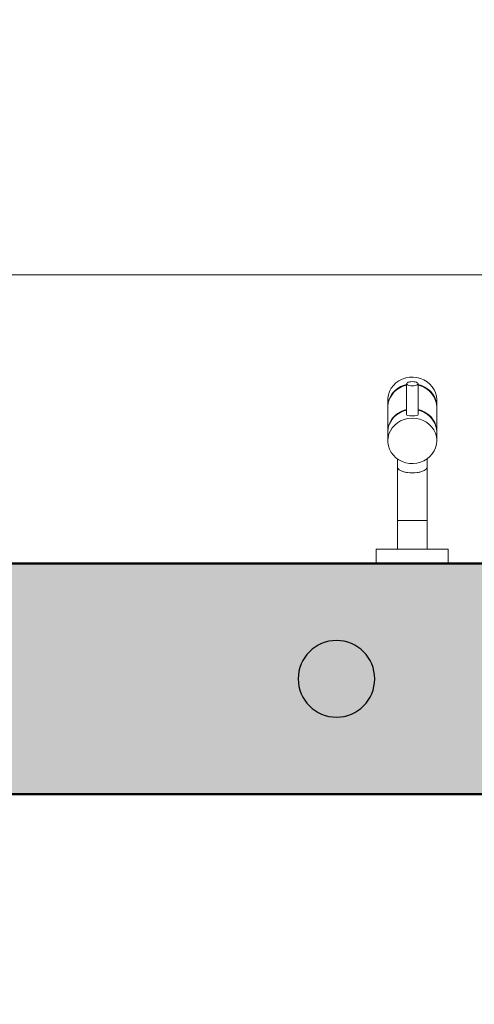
# Model space of a CAD drawing. Header units: metres. Extents: x -10.5 to 2.8, y -19.7 to -9.5.
# Tile 5 of 32: x -7.896 to -7.581, y -18.381 to -17.698. Entities that reach past the tile are written whole.
import ezdxf

# ---------------------------------------------------------------- set-up
doc = ezdxf.new("R2010")
doc.units = ezdxf.units.M
for name, color, linetype, lineweight in [('A-ANNO-DIMS', 7, 'Continuous', 9), ('A-ANNO-DIMS-50', 7, 'Continuous', 9), ('A-DETL-GENF', 7, 'Continuous', 5), ('A-FLOR-PATT', 7, 'Continuous', 5), ('A-WALL-PATT', 7, 'Continuous', 5), ('I-WALL', 7, 'Continuous', 5), ('P-SANR-FIXT', 7, 'Continuous', 5)]:
    doc.layers.add(name, color=color, linetype=linetype, lineweight=lineweight)
doc.layers.add('A-DETL', color=7, linetype='Continuous', lineweight=5, true_color=0x00a600)
doc.styles.add('Arial_3', font='arial.ttf', dxfattribs={"height": 0.075})
doc.dimstyles.new('Com_linha__ref__contínua__-_Cor_Vermelha_Arial_1_5mm', dxfattribs={"dimscale": 0.3048, "dimtxt": 0.076519, "dimasz": 0.328084, "dimexe": 0.246063, "dimexo": 0.246063, "dimgap": 0.024606, "dimtad": 1, "dimrnd": 0.01, "dimzin": 0, "dimdsep": 46, "dimtxsty": 'Arial_3', "dimblk1": 'OBLIQUE', "dimblk2": 'OBLIQUE', "dimsah": 1, "dimcen": 0.09, "dimdle": 0.246063, "dimazin": 0, "dimtfac": 1, "dimtdec": 4, "dimtix": 1, "dimtmove": 0, "dimatfit": 3, "dimfxl": 1, "dimtvp": 1, "dimtolj": 1, "dimtzin": 0, "dimarcsym": 2})

# ---------------------------------------------------------------- blocks, each defined once
blk = doc.blocks.new('TORNEIRA ESFÉRICA PARA MÁQUINA DE LAVAR ROUPA - 1153_C_LNK_Cromado-1957128-NIVEL TERREO')
at = {"layer": 'P-SANR-FIXT'}
for p, q in [((-7.63058, -17.94699), (-7.63286, -17.94815)), ((-7.62813, -17.94617), (-7.63058, -17.94699)), ((-7.62557, -17.9457), (-7.62813, -17.94617)), ((-7.62296, -17.9456), (-7.62557, -17.9457)), ((-7.62037, -17.94588), (-7.62296, -17.9456)), ((-7.61786, -17.94652), (-7.62037, -17.94588)), ((-7.61548, -17.9475), (-7.61786, -17.94652)), ((-7.61329, -17.94881), (-7.61548, -17.9475)), ((-7.63823, -17.95334), (-7.63938, -17.95551)), ((-7.63673, -17.95136), (-7.63823, -17.95334)), ((-7.63493, -17.94962), (-7.63673, -17.95136)), ((-7.63447, -17.95443), (-7.63634, -17.95611)), ((-7.63583, -17.9551), (-7.63388, -17.9535)), ((-7.63286, -17.94815), (-7.63493, -17.94962)), ((-7.63235, -17.95303), (-7.63447, -17.95443)), ((-7.63388, -17.9535), (-7.63169, -17.95218)), ((-7.63002, -17.95195), (-7.63235, -17.95303)), ((-7.63169, -17.95218), (-7.62932, -17.9512)), ((-7.62754, -17.95121), (-7.63002, -17.95195)), ((-7.62932, -17.9512), (-7.62754, -17.95071)), ((-7.62754, -17.95036), (-7.62754, -17.9715)), ((-7.61964, -17.9715), (-7.61964, -17.95005)), ((-7.61964, -17.95071), (-7.61716, -17.95145)), ((-7.61786, -17.9517), (-7.61964, -17.95121)), ((-7.61548, -17.95268), (-7.61786, -17.9517)), ((-7.61716, -17.95145), (-7.61483, -17.95253)), ((-7.61329, -17.95399), (-7.61548, -17.95268)), ((-7.61483, -17.95253), (-7.6127, -17.95393)), ((-7.61135, -17.95042), (-7.61329, -17.94881)), ((-7.61135, -17.9556), (-7.61329, -17.95399)), ((-7.6127, -17.95393), (-7.61083, -17.95561)), ((-7.60969, -17.95228), (-7.61135, -17.95042)), ((-7.60835, -17.95436), (-7.60969, -17.95228)), ((-7.60738, -17.9566), (-7.60835, -17.95436)), ((-7.64055, -17.9602), (-7.64059, -17.96136)), ((-7.64059, -17.96136), (-7.64059, -17.96604)), ((-7.64016, -17.95782), (-7.64055, -17.9602)), ((-7.64039, -17.96363), (-7.6398, -17.96128)), ((-7.63938, -17.95551), (-7.64016, -17.95782)), ((-7.63914, -17.96017), (-7.64001, -17.96245)), ((-7.6398, -17.96128), (-7.63882, -17.95904)), ((-7.63791, -17.95804), (-7.63914, -17.96017)), ((-7.63882, -17.95904), (-7.63749, -17.95696)), ((-7.63634, -17.95611), (-7.63791, -17.95804)), ((-7.63749, -17.95696), (-7.63583, -17.9551)), ((-7.60969, -17.95746), (-7.61135, -17.9556)), ((-7.61083, -17.95561), (-7.60927, -17.95754)), ((-7.60835, -17.95954), (-7.60969, -17.95746)), ((-7.60927, -17.95754), (-7.60803, -17.95967)), ((-7.60738, -17.96178), (-7.60835, -17.95954)), ((-7.60803, -17.95967), (-7.60717, -17.96195)), ((-7.60678, -17.95895), (-7.60738, -17.9566)), ((-7.60658, -17.96136), (-7.60678, -17.95895)), ((-7.60658, -17.96604), (-7.60658, -17.96136)), ((-7.64059, -17.96604), (-7.64039, -17.96363)), ((-7.64049, -17.96482), (-7.64059, -17.96654)), ((-7.64059, -17.96654), (-7.64059, -17.98347)), ((-7.64001, -17.96245), (-7.64049, -17.96482)), ((-7.62932, -17.96863), (-7.62754, -17.96814)), ((-7.61964, -17.96814), (-7.61716, -17.96888)), ((-7.60678, -17.96413), (-7.60738, -17.96178)), ((-7.60717, -17.96195), (-7.60668, -17.96433)), ((-7.60658, -17.96654), (-7.60678, -17.96413)), ((-7.60668, -17.96433), (-7.60658, -17.96604)), ((-7.60658, -17.98347), (-7.60658, -17.96654)), ((-7.63882, -17.97647), (-7.63749, -17.97439)), ((-7.63634, -17.97342), (-7.63791, -17.97535)), ((-7.63749, -17.97439), (-7.63583, -17.97253)), ((-7.63447, -17.97173), (-7.63634, -17.97342)), ((-7.63583, -17.97253), (-7.63388, -17.97092)), ((-7.63235, -17.97033), (-7.63447, -17.97173)), ((-7.63388, -17.97092), (-7.63169, -17.96961)), ((-7.63002, -17.96925), (-7.63235, -17.97033)), ((-7.63169, -17.96961), (-7.62932, -17.96863)), ((-7.62932, -17.97498), (-7.63169, -17.97597)), ((-7.62754, -17.96851), (-7.63002, -17.96925)), ((-7.6268, -17.97434), (-7.62932, -17.97498)), ((-7.62359, -17.97406), (-7.6268, -17.97434)), ((-7.62099, -17.97425), (-7.62359, -17.97406)), ((-7.61845, -17.9748), (-7.62099, -17.97425)), ((-7.61786, -17.969), (-7.61964, -17.96851)), ((-7.61604, -17.9757), (-7.61845, -17.9748)), ((-7.61548, -17.96999), (-7.61786, -17.969)), ((-7.61716, -17.96888), (-7.61483, -17.96996)), ((-7.61329, -17.9713), (-7.61548, -17.96999)), ((-7.61483, -17.96996), (-7.6127, -17.97136)), ((-7.61135, -17.9729), (-7.61329, -17.9713)), ((-7.6127, -17.97136), (-7.61083, -17.97304)), ((-7.60969, -17.97477), (-7.61135, -17.9729)), ((-7.61083, -17.97304), (-7.60927, -17.97497)), ((-7.60835, -17.97684), (-7.60969, -17.97477)), ((-7.60927, -17.97497), (-7.60803, -17.9771)), ((-7.64059, -17.98347), (-7.64039, -17.98106)), ((-7.64001, -17.97975), (-7.64049, -17.98213)), ((-7.64039, -17.98106), (-7.6398, -17.97871)), ((-7.63914, -17.97748), (-7.64001, -17.97975)), ((-7.6398, -17.97871), (-7.63882, -17.97647)), ((-7.63791, -17.97535), (-7.63914, -17.97748)), ((-7.63749, -17.98075), (-7.63882, -17.98282)), ((-7.63583, -17.97888), (-7.63749, -17.98075)), ((-7.63388, -17.97728), (-7.63583, -17.97888)), ((-7.63169, -17.97597), (-7.63388, -17.97728)), ((-7.6138, -17.97694), (-7.61604, -17.9757)), ((-7.61179, -17.97848), (-7.6138, -17.97694)), ((-7.61005, -17.98028), (-7.61179, -17.97848)), ((-7.60864, -17.98231), (-7.61005, -17.98028)), ((-7.60738, -17.97908), (-7.60835, -17.97684)), ((-7.60803, -17.9771), (-7.60717, -17.97938)), ((-7.60678, -17.98144), (-7.60738, -17.97908)), ((-7.60717, -17.97938), (-7.60668, -17.98175)), ((-7.60658, -17.98385), (-7.60678, -17.98144)), ((-7.60668, -17.98175), (-7.60658, -17.98347)), ((-7.64049, -17.98213), (-7.64059, -17.98385)), ((-7.64059, -17.98385), (-7.64059, -17.98983)), ((-7.64039, -17.98742), (-7.64059, -17.98983)), ((-7.6398, -17.98506), (-7.64039, -17.98742)), ((-7.63882, -17.98282), (-7.6398, -17.98506)), ((-7.60758, -17.98452), (-7.60864, -17.98231)), ((-7.60689, -17.98685), (-7.60758, -17.98452)), ((-7.60659, -17.98925), (-7.60689, -17.98685)), ((-7.60658, -17.98983), (-7.60658, -17.98385)), ((-7.64059, -17.98983), (-7.64055, -17.99098)), ((-7.64055, -17.99098), (-7.64016, -17.99337)), ((-7.64016, -17.99337), (-7.63938, -17.99568)), ((-7.60835, -17.99683), (-7.60738, -17.99459)), ((-7.60738, -17.99459), (-7.60678, -17.99224)), ((-7.60678, -17.99224), (-7.60658, -17.98983)), ((-7.63938, -17.99568), (-7.63823, -17.99785)), ((-7.63823, -17.99785), (-7.63673, -17.99983)), ((-7.63673, -17.99983), (-7.63493, -18.00157)), ((-7.63493, -18.00157), (-7.63286, -18.00304)), ((-7.63386, -18.00237), (-7.63386, -18.0082)), ((-7.61548, -18.00369), (-7.61329, -18.00238)), ((-7.61331, -18.0082), (-7.61331, -18.00239)), ((-7.61329, -18.00238), (-7.61135, -18.00077)), ((-7.61135, -18.00077), (-7.60969, -17.99891)), ((-7.60969, -17.99891), (-7.60835, -17.99683)), ((-7.63386, -18.0082), (-7.63386, -18.04504)), ((-7.63286, -18.00304), (-7.63058, -18.0042)), ((-7.63058, -18.0042), (-7.62813, -18.00502)), ((-7.62813, -18.00502), (-7.62557, -18.00549)), ((-7.62557, -18.00549), (-7.62296, -18.00558)), ((-7.62296, -18.00558), (-7.62037, -18.00531)), ((-7.62037, -18.00531), (-7.61786, -18.00467)), ((-7.61786, -18.00467), (-7.61548, -18.00369)), ((-7.61331, -18.04504), (-7.61331, -18.0082)), ((-7.63386, -18.04504), (-7.62359, -18.04504)), ((-7.63386, -18.04504), (-7.63386, -18.06504)), ((-7.62359, -18.04504), (-7.61331, -18.04504)), ((-7.61331, -18.04504), (-7.61331, -18.06504)), ((-7.64859, -18.06504), (-7.64859, -18.07504)), ((-7.59859, -18.06504), (-7.64859, -18.06504)), ((-7.59859, -18.07504), (-7.59859, -18.06504))]:
    blk.add_line(p, q, dxfattribs=at)
for centre, radius, start, end in [((-7.62685, -17.9715), 0.00069, 180, 270), ((-7.62359, -17.95754), 0.01501, 257.45, 282.55), ((-7.62032, -17.9715), 0.000686, 270, 0), ((-7.63186, -18.00805), 0.00201, 184.35523, 225.64477), ((-7.61531, -18.00805), 0.00201, 314.35523, 355.64477), ((-7.62956, -18.00569), 0.00531, 225.64477, 244.35523), ((-7.6279, -18.00335), 0.00815, 240.96259, 259.03741), ((-7.62591, -17.99958), 0.01228, 253.29117, 264.78364), ((-7.62359, -17.98663), 0.02542, 262.21504, 277.78496), ((-7.62126, -17.99958), 0.01228, 275.21636, 286.70883), ((-7.61928, -18.00335), 0.00815, 280.96259, 299.03741), ((-7.61762, -18.00569), 0.00531, 295.64477, 314.35523)]:
    blk.add_arc(centre, radius, start, end, dxfattribs=at)
for major_axis, ratio in [((-0.00397, 0), 0.372577), ((0.00397, 0), 0.372557)]:
    blk.add_ellipse((-7.62359, -17.95021), major_axis=major_axis, ratio=ratio, start_param=4.712389, end_param=7.853982, dxfattribs=at)
blk = doc.blocks.new('DIMBLOCK62-NIVEL TERREO')
at = {"layer": 'A-ANNO-DIMS-50', "color": 242, "true_color": 0xbd2b2e, "transparency": 16777216}
for p, q in [((-8.33359, -18.41842), (-8.33359, -18.31004)), ((0.50641, -18.41842), (0.50641, -18.31004)), ((-8.33359, -18.41842), (-8.28359, -18.36842)), ((0.50641, -18.41842), (0.55641, -18.36842)), ((-8.33359, -18.41842), (-8.38359, -18.46842)), ((-8.33359, -18.41842), (0.50641, -18.41842)), ((-8.33359, -18.41842), (-8.33359, -18.49342)), ((0.50641, -18.41842), (0.45641, -18.46842)), ((0.50641, -18.41842), (0.50641, -18.49342))]:
    blk.add_line(p, q, dxfattribs=at)
at = {"layer": 'A-ANNO-DIMS-50', "color": 0, "transparency": 16777216, "insert": (-4.01483, -18.31355), "char_height": 0.075, "width": 0.2429787, "attachment_point": 1, "line_spacing_factor": 0.941778, "style": 'Arial_3'}
blk.add_mtext('8,84', dxfattribs=at)
blk = doc.blocks.new('_Oblique')
at = {"color": 0, "linetype": 'ByBlock', "lineweight": -2}
blk.add_line((-0.5, -0.5), (0.5, 0.5), dxfattribs=at)
blk = doc.blocks.new('DIMBLOCK64-NIVEL TERREO')
at = {"layer": 'A-ANNO-DIMS-50', "color": 242, "true_color": 0xbd2b2e, "transparency": 16777216}
for p, q in [((-8.83359, -18.61842), (-8.83359, -18.15004)), ((1.00641, -18.61842), (1.00641, -18.15004)), ((-8.83359, -18.61842), (-8.78359, -18.56842)), ((1.00641, -18.61842), (1.05641, -18.56842)), ((-8.90859, -18.61842), (1.08141, -18.61842)), ((-8.83359, -18.61842), (-8.88359, -18.66842)), ((-8.83359, -18.61842), (-8.83359, -18.69342)), ((1.00641, -18.61842), (0.95641, -18.66842)), ((1.00641, -18.61842), (1.00641, -18.69342))]:
    blk.add_line(p, q, dxfattribs=at)
at = {"layer": 'A-ANNO-DIMS-50', "color": 0, "transparency": 16777216, "insert": (-4.01483, -18.51355), "char_height": 0.075, "width": 0.2429787, "attachment_point": 1, "line_spacing_factor": 0.941778, "style": 'Arial_3'}
blk.add_mtext('9,84', dxfattribs=at)

msp = doc.modelspace()

# ---------------------------------------------------------------- hatches: boundary and pattern name
at = {"layer": 'A-DETL-GENF', "true_color": 0xebebeb}
msp.add_hatch(color=7, dxfattribs=at).paths.add_polyline_path([(-7.67625, -18.18164), (-7.66936, -18.18073), (-7.66295, -18.17808), (-7.65744, -18.17385), (-7.65321, -18.16834), (-7.65056, -18.16192), (-7.64965, -18.15504), (-7.65056, -18.14816), (-7.65321, -18.14174), (-7.65744, -18.13623), (-7.66295, -18.132), (-7.66936, -18.12935), (-7.67625, -18.12844), (-7.68313, -18.12935), (-7.68955, -18.132), (-7.69506, -18.13623), (-7.69929, -18.14174), (-7.70194, -18.14816), (-7.70285, -18.15504), (-7.70194, -18.16192), (-7.69929, -18.16834), (-7.69506, -18.17385), (-7.68955, -18.17808), (-7.68313, -18.18073)])
at = {"layer": 'A-FLOR-PATT', "true_color": 0x787878}
h = msp.add_hatch(dxfattribs=at)
h.set_pattern_fill('FP_1', color=8, style=0, pattern_type=2)
h.set_pattern_definition([(0, (-2.574, -15.475), (0, 0.6), []), (90, (-2.574, -15.475), (-0.6, 4e-17), [])])
h.paths.add_polyline_path([(-8.17359, -18.07504), (-7.64859, -18.07504), (-7.64859, -18.06504), (-7.63386, -18.06504), (-7.63386, -18.00233), (-7.63823, -17.99785), (-7.64016, -17.99337), (-7.64059, -17.98983), (-7.64016, -17.95782), (-7.63823, -17.95334), (-7.63493, -17.94962), (-7.63058, -17.94699), (-7.62557, -17.9457), (-7.62037, -17.94588), (-7.61548, -17.9475), (-7.61135, -17.95042), (-7.60835, -17.95436), (-7.60738, -17.9566), (-7.60658, -17.96136), (-7.60658, -17.98983), (-7.60738, -17.99459), (-7.60969, -17.99891), (-7.61331, -18.00239), (-7.61331, -18.06504), (-7.59859, -18.06504), (-7.59859, -18.07504), (-7.42359, -18.07504), (-7.42359, -17.75038), (-7.42194, -17.70589), (-7.41738, -17.66161), (-7.41222, -17.64257), (-7.40236, -17.62549), (-7.38845, -17.6115), (-7.36941, -17.59989), (-7.34827, -17.59276), (-7.23628, -17.57948), (-7.12359, -17.57504), (-7.0109, -17.57948), (-6.8989, -17.59276), (-6.87777, -17.59989), (-6.85872, -17.6115), (-6.84482, -17.62549), (-6.83496, -17.64257), (-6.8298, -17.66161), (-6.82523, -17.70589), (-6.82369, -17.74768), (-6.82369, -17.42504), (-6.21359, -17.42504), (-6.21359, -16.67504), (-6.17359, -16.67504), (-6.17359, -15.47504), (-8.17359, -15.47504), (-8.17359, -15.52504), (-8.33359, -15.52504), (-8.33359, -17.27504), (-8.17359, -17.27504), (-8.17359, -17.80382)])
at = {"layer": 'A-WALL-PATT', "true_color": 0x808080}
h = msp.add_hatch(color=8, dxfattribs=at)
h.paths.add_polyline_path([(-6.23359, -18.23504), (-6.23359, -18.22504), (-6.32369, -18.22504), (-6.32369, -18.08504), (-6.23359, -18.08504), (-6.23359, -18.07504), (-8.33359, -18.07504), (-8.33359, -18.23504), (-6.32369, -18.23504)])
h.paths.add_polyline_path([(-8.32359, -18.22504), (-8.32359, -18.08504), (-8.02359, -18.08504), (-8.02359, -18.22504), (-8.03969, -18.22504)])
h.paths.add_polyline_path([(-7.67625, -18.18164), (-7.68313, -18.18073), (-7.68955, -18.17808), (-7.69506, -18.17385), (-7.69929, -18.16834), (-7.70194, -18.16192), (-7.70285, -18.15504), (-7.70194, -18.14816), (-7.69929, -18.14174), (-7.69506, -18.13623), (-7.68955, -18.132), (-7.68313, -18.12935), (-7.67625, -18.12844), (-7.66936, -18.12935), (-7.66295, -18.132), (-7.65744, -18.13623), (-7.65321, -18.14174), (-7.65056, -18.14816), (-7.64965, -18.15504), (-7.65056, -18.16192), (-7.65321, -18.16834), (-7.65744, -18.17385), (-7.66295, -18.17808), (-7.66936, -18.18073)])

# ---------------------------------------------------------------- linework, layer by layer
at = {"layer": 'A-DETL', "color": 7, "lineweight": 30}
for start, end in [(0, 180), (180, 0)]:
    msp.add_arc((-7.67625, -18.15504), 0.0266, start, end, dxfattribs=at)
at = {"layer": 'I-WALL', "lineweight": 50}
for p, q in [((-6.23359, -18.07504), (-8.17359, -18.07504)), ((-8.33359, -18.23504), (-6.23359, -18.23504))]:
    msp.add_line(p, q, dxfattribs=at)

# ---------------------------------------------------------------- block references
at = {"layer": 'P-SANR-FIXT'}
msp.add_blockref('TORNEIRA ESFÉRICA PARA MÁQUINA DE LAVAR ROUPA - 1153_C_LNK_Cromado-1957128-NIVEL TERREO', (0, 0), dxfattribs=at)

# ---------------------------------------------------------------- dimensions: what is measured, and where the dimension line sits
at = {"layer": 'A-ANNO-DIMS', "color": 242, "true_color": 0xbd2b2e}
for base, p1, p2, override, picture, middle in [((1.00641, -18.61842), (-8.83359, -18.07504), (1.00641, -18.07504), {"dimpost": '<>', "dimfxl": 9.84}, 'DIMBLOCK64-NIVEL TERREO', (-3.91359, -18.57262)), ((0.50641, -18.41842), (-8.33359, -18.23504), (0.50641, -18.23504), {"dimpost": '<>', "dimfxl": 8.84}, 'DIMBLOCK62-NIVEL TERREO', (-3.91359, -18.37262))]:
    dim = msp.add_linear_dim(base=base, p1=p1, p2=p2, dimstyle='Com_linha__ref__contínua__-_Cor_Vermelha_Arial_1_5mm', override=override, dxfattribs=at)
    dim.commit()
    dim.dimension.update_dxf_attribs({"geometry": picture, "text_midpoint": middle})

doc.saveas('drawing.dxf')
